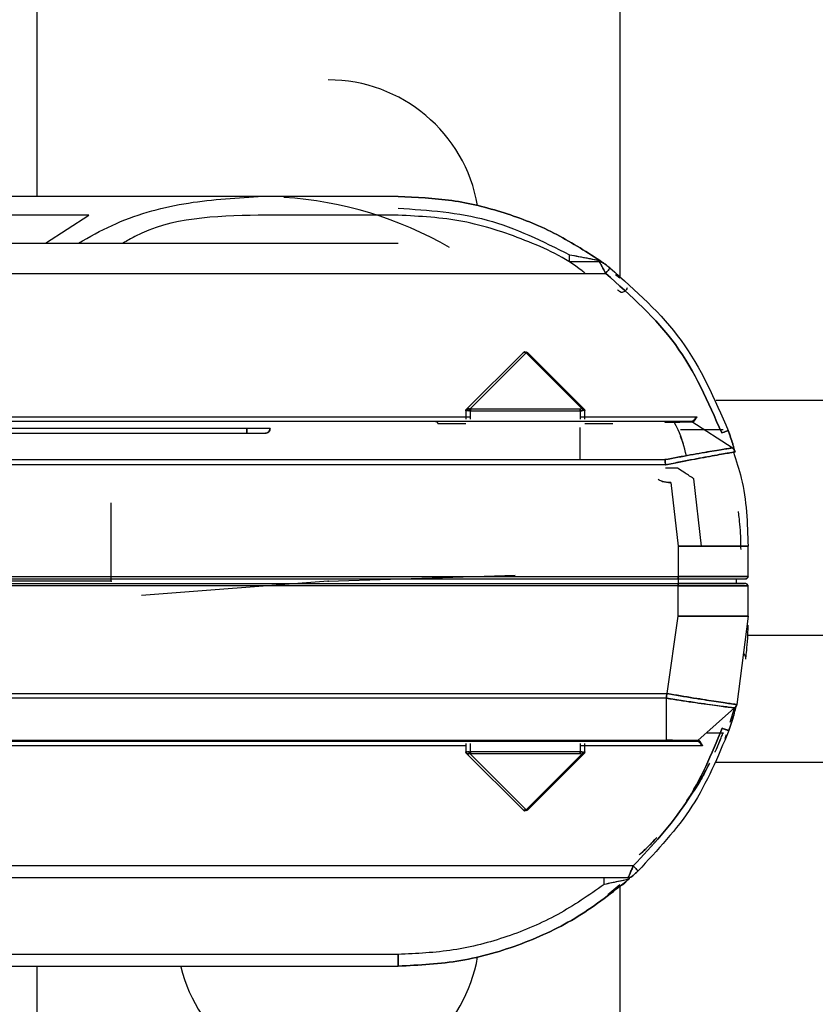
# Model space of a CAD drawing. Header units: millimetres. Extents: x -124 to 136, y 233 to 343.
# Tile 9 of 11: x 68 to 102, y 270 to 312. Entities that reach past the tile are written whole.
import ezdxf

# ---------------------------------------------------------------- set-up
doc = ezdxf.new("R2010")
doc.units = ezdxf.units.MM
doc.header["$PDSIZE"] = -1

msp = doc.modelspace()

# ---------------------------------------------------------------- linework, layer by layer
at = {"color": 7, "linetype": 'Continuous', "lineweight": 25}
for p, q in [((68.544, 322.857), (68.544, 304.357)), ((93.544, 322.857), (93.544, 300.872)), ((84.044, 304.357), (15.344, 304.357)), ((70.778, 303.557), (15.344, 303.557)), ((68.923, 302.357), (70.778, 303.557)), ((84.044, 303.557), (78.044, 303.557)), ((15.344, 302.357), (84.044, 302.357)), ((92.706, 301.602), (92.702, 301.605)), ((7.914, 301.057), (92.944, 301.057)), ((93.368, 301.016), (93.544, 300.872)), ((87.118, 295.239), (89.529, 297.651)), ((89.353, 297.615), (89.416, 297.67)), ((89.494, 297.67), (89.494, 297.615)), ((89.529, 297.651), (91.915, 295.265)), ((91.986, 295.265), (89.6, 297.651)), ((89.353, 297.615), (86.973, 295.236)), ((103.444, 295.607), (97.678, 295.607)), ((86.951, 295.169), (86.944, 295.165)), ((86.944, 295.165), (86.944, 294.807)), ((87.144, 295.165), (87.092, 295.169)), ((87.144, 295.236), (87.118, 295.239)), ((91.844, 295.236), (87.144, 295.236)), ((87.144, 295.165), (91.844, 295.165)), ((87.144, 294.807), (87.144, 295.165)), ((91.844, 295.165), (91.844, 294.807)), ((92.044, 294.807), (92.044, 295.165)), ((95.484, 294.707), (7.344, 294.707)), ((51.312, 294.907), (87.144, 294.907)), ((91.844, 294.907), (96.852, 294.907)), ((98.361, 293.577), (96.633, 294.691)), ((77.549, 294.407), (59.981, 294.407)), ((86.744, 294.607), (85.944, 294.607)), ((91.844, 293.071), (91.844, 294.457)), ((93.044, 294.607), (92.244, 294.607)), ((97.972, 294.357), (96.144, 294.357)), ((59.981, 294.207), (77.549, 294.207)), ((96.28, 293.748), (96.144, 294.071)), ((95.483, 293.071), (7.344, 293.071)), ((95.483, 293.073), (95.483, 293.071)), ((95.525, 292.848), (7.344, 292.848)), ((95.517, 292.85), (95.525, 292.848)), ((97.044, 289.357), (96.716, 292.257)), ((95.729, 292.089), (96.044, 289.357)), ((96.044, 289.357), (96.044, 288.057)), ((99.044, 288.057), (99.044, 289.357)), ((3.877, 287.957), (98.944, 287.957)), ((7.344, 288.057), (96.044, 288.057)), ((96.044, 287.957), (96.044, 287.757)), ((98.544, 287.757), (98.544, 287.957)), ((59.081, 287.757), (96.044, 287.757)), ((96.044, 287.657), (59.081, 287.657)), ((96.044, 286.357), (96.044, 287.657)), ((98.394, 287.757), (98.544, 287.757)), ((99.044, 286.357), (99.044, 287.657)), ((95.578, 283.045), (96.044, 286.357)), ((99.044, 286.357), (98.559, 282.573)), ((99.021, 285.55), (112.944, 285.55)), ((7.344, 283.045), (95.578, 283.045)), ((95.578, 283.045), (95.572, 283.043)), ((95.544, 282.845), (7.344, 282.845)), ((95.544, 281.04), (95.544, 282.843)), ((96.898, 281.032), (98.468, 282.425)), ((98.444, 282.404), (98.264, 281.809)), ((97.295, 281.357), (97.972, 281.357)), ((97.972, 281.357), (97.959, 281.321)), ((97.972, 281.357), (97.96, 281.322)), ((97.966, 281.339), (97.972, 281.357)), ((98.102, 281.275), (98.051, 281.107)), ((98.234, 281.495), (98.22, 281.453)), ((7.344, 281.04), (95.544, 281.04)), ((7.344, 281.007), (95.545, 281.007)), ((86.944, 280.807), (51.689, 280.807)), ((86.944, 280.907), (86.944, 280.548)), ((87.144, 280.548), (87.144, 280.907)), ((91.844, 280.907), (91.844, 280.548)), ((97.096, 280.807), (91.844, 280.807)), ((92.044, 280.548), (92.044, 280.907)), ((86.944, 280.548), (86.951, 280.545)), ((86.973, 280.477), (89.353, 278.098)), ((87.092, 280.545), (87.144, 280.548)), ((87.118, 280.474), (87.144, 280.477)), ((89.529, 278.063), (87.118, 280.474)), ((91.844, 280.548), (87.144, 280.548)), ((87.144, 280.477), (91.844, 280.477)), ((91.915, 280.448), (89.529, 278.063)), ((89.6, 278.063), (91.986, 280.448)), ((97.68, 280.107), (103.444, 280.107)), ((97.228, 279.744), (97.112, 279.525)), ((96.772, 278.969), (96.406, 278.412)), ((89.416, 278.043), (89.353, 278.098)), ((89.494, 278.043), (89.494, 278.098)), ((94.124, 275.657), (7.001, 275.657)), ((7.166, 275.157), (93.907, 275.157)), ((93.544, 274.842), (93.029, 274.42)), ((93.663, 274.847), (93.758, 274.928)), ((93.96, 275.104), (93.938, 275.082)), ((93.947, 275.091), (93.951, 275.095)), ((93.544, 274.795), (93.544, 252.857)), ((84.044, 271.857), (15.344, 271.857)), ((15.344, 271.357), (84.044, 271.357)), ((68.544, 271.357), (68.544, 252.857))]:
    msp.add_line(p, q, dxfattribs=at)
at = {"color": 7, "linetype": 'Continuous'}
for p, q in [((71.744, 287.857), (71.744, 291.225)), ((81.044, 287.857), (89.066, 288.113)), ((71.744, 287.857), (63.718, 287.857)), ((81.044, 287.857), (73.041, 287.252))]:
    msp.add_line(p, q, dxfattribs=at)
at = {"color": 7, "linetype": 'Continuous', "lineweight": 25}
for centre, radius, start, end in [((81.044, 287.857), 55, 197.5018, 162.5264), ((81.044, 287.857), 54.821, 197.5319, 162.4351), ((81.044, 287.857), 52.139, 198.4858, 161.5438), ((81.044, 287.857), 51.818, 198.5736, 161.4059), ((81.044, 302.857), 6.5, 9.8951, 90), ((78.044, 287.857), 16.5, 60.1727, 86.1663), ((81.044, 272.857), 6.5, 193.5826, 350.2686)]:
    msp.add_arc(centre, radius, start, end, dxfattribs=at)
for points, knots in [([(70.335, 302.357), (70.809, 302.624), (72.216, 303.419), (74.838, 304.159), (76.975, 304.291), (78.044, 304.357)], [0, 0, 0, 0, 0.202572, 0.601286, 1, 1, 1, 1]), ([(70.335, 302.357), (70.809, 302.624), (72.216, 303.419), (74.838, 304.159), (76.975, 304.291), (78.044, 304.357)], [0, 0, 0, 0, 0.202572, 0.601286, 1, 1, 1, 1]), ([(78.044, 303.557), (76.184, 303.511), (74.129, 303.461), (72.417, 302.453), (72.254, 302.357)], [0, 0, 0, 0, 0.904913, 1, 1, 1, 1]), ([(92.063, 301.057), (92.02, 301.093), (91.262, 301.721), (89.49, 302.524), (86.838, 303.406), (84.975, 303.506), (84.044, 303.557)], [0, 0, 0, 0, 0.019773, 0.346515, 0.673258, 1, 1, 1, 1]), ([(92.063, 301.057), (92.02, 301.093), (91.262, 301.721), (89.49, 302.524), (86.838, 303.406), (84.975, 303.506), (84.044, 303.557)], [0, 0, 0, 0, 0.019773, 0.346515, 0.673258, 1, 1, 1, 1]), ([(91.393, 301.557), (91.393, 301.561), (91.393, 301.567), (91.393, 301.604), (91.393, 301.643), (91.393, 301.691), (91.393, 301.761), (91.393, 301.819), (91.393, 301.857)], [0, 0, 0, 0, 0.239457, 0.368361, 0.5, 0.631639, 0.760543, 1, 1, 1, 1]), ([(91.393, 301.857), (91.661, 301.807), (92.053, 301.735), (92.479, 301.653), (92.633, 301.623), (92.686, 301.613), (92.691, 301.612), (92.694, 301.612)], [0, 0, 0, 0, 0.54158, 0.791043, 0.901739, 0.95192, 1, 1, 1, 1]), ([(91.393, 301.857), (91.64, 301.811), (92.012, 301.743), (92.435, 301.662), (92.618, 301.626), (92.685, 301.613), (92.691, 301.612), (92.694, 301.612)], [0, 0, 0, 0, 0.499064, 0.749282, 0.892729, 0.949188, 1, 1, 1, 1]), ([(92.674, 301.557), (92.583, 301.557), (92.401, 301.557), (91.962, 301.557), (91.62, 301.557), (91.393, 301.557)], [0, 0, 0, 0, 0.250424, 0.50164, 1, 1, 1, 1]), ([(92.694, 301.612), (92.706, 301.595), (92.728, 301.565), (92.691, 301.559), (92.674, 301.557)], [0, 0, 0, 0, 0.551166, 1, 1, 1, 1]), ([(92.694, 301.612), (92.705, 301.597), (92.729, 301.566), (92.692, 301.56), (92.674, 301.557)], [0, 0, 0, 0, 0.50053, 1, 1, 1, 1]), ([(92.674, 301.557), (92.676, 301.553), (92.68, 301.547), (92.705, 301.5), (92.739, 301.439), (92.788, 301.348), (92.857, 301.22), (92.915, 301.11), (92.944, 301.057)], [0, 0, 0, 0, 0.156973, 0.30211, 0.433697, 0.556163, 0.782939, 1, 1, 1, 1]), ([(92.944, 301.057), (92.911, 301.118), (92.846, 301.242), (92.77, 301.381), (92.722, 301.47), (92.695, 301.52), (92.678, 301.551), (92.675, 301.555), (92.674, 301.557)], [0, 0, 0, 0, 0.248784, 0.498536, 0.634413, 0.76257, 0.884031, 1, 1, 1, 1]), ([(92.694, 301.612), (92.699, 301.608), (92.708, 301.601), (92.712, 301.597), (92.714, 301.595)], [0, 0, 0, 0, 0.4989417, 1, 1, 1, 1]), ([(92.85, 301.5), (92.849, 301.501), (92.846, 301.503), (92.818, 301.523), (92.771, 301.557), (92.72, 301.593), (92.694, 301.612)], [0, 0, 0, 0, 0.248709, 0.497735, 0.747595, 1, 1, 1, 1]), ([(92.694, 301.612), (92.718, 301.594), (92.77, 301.558), (92.816, 301.524), (92.846, 301.503), (92.849, 301.501), (92.85, 301.5)], [0, 0, 0, 0, 0.239354, 0.500648, 0.742896, 1, 1, 1, 1]), ([(93.125, 301.296), (93.096, 301.317), (93.039, 301.361), (92.955, 301.423), (92.892, 301.469), (92.862, 301.491), (92.852, 301.498), (92.851, 301.499), (92.85, 301.5)], [0, 0, 0, 0, 0.250627, 0.501301, 0.751023, 0.875662, 0.937659, 1, 1, 1, 1]), ([(92.85, 301.5), (92.851, 301.499), (92.852, 301.499), (92.862, 301.492), (92.892, 301.469), (92.955, 301.423), (93.038, 301.362), (93.095, 301.318), (93.125, 301.296)], [0, 0, 0, 0, 0.0596959, 0.1199085, 0.2509665, 0.5002636, 0.7418339, 1, 1, 1, 1]), ([(92.944, 301.057), (92.966, 301.087), (93.002, 301.133), (93.044, 301.189), (93.073, 301.227), (93.096, 301.258), (93.119, 301.287), (93.123, 301.292), (93.125, 301.296)], [0, 0, 0, 0, 0.239457, 0.368361, 0.5, 0.631639, 0.760543, 1, 1, 1, 1]), ([(93.605, 300.235), (93.559, 300.271), (93.469, 300.34), (93.454, 300.351), (93.446, 300.357)], [0, 0, 0, 0, 0.513359, 1, 1, 1, 1]), ([(93.605, 300.235), (93.56, 300.27), (93.469, 300.34), (93.454, 300.351), (93.446, 300.357)], [0, 0, 0, 0, 0.500978, 1, 1, 1, 1]), ([(93.869, 300.439), (93.854, 300.41), (93.826, 300.352), (93.756, 300.288), (93.68, 300.247), (93.629, 300.239), (93.605, 300.235)], [0, 0, 0, 0, 0.276674, 0.545247, 0.787968, 1, 1, 1, 1]), ([(89.494, 297.67), (89.494, 297.673), (89.493, 297.679), (89.488, 297.686), (89.48, 297.691), (89.468, 297.693), (89.455, 297.691), (89.441, 297.686), (89.428, 297.679), (89.42, 297.673), (89.416, 297.67)], [0, 0, 0, 0, 0.116823, 0.237107, 0.363979, 0.500138, 0.636258, 0.763075, 0.883281, 1, 1, 1, 1]), ([(89.416, 297.67), (89.42, 297.673), (89.429, 297.68), (89.442, 297.687), (89.456, 297.692), (89.468, 297.693), (89.479, 297.692), (89.488, 297.687), (89.493, 297.68), (89.494, 297.673), (89.494, 297.67)], [0, 0, 0, 0, 0.126569, 0.247043, 0.369022, 0.499843, 0.630654, 0.752659, 0.873233, 1, 1, 1, 1]), ([(89.416, 297.67), (89.424, 297.673), (89.442, 297.679), (89.471, 297.678), (89.5, 297.669), (89.52, 297.657), (89.529, 297.651)], [0, 0, 0, 0, 0.250089, 0.498547, 0.747751, 1, 1, 1, 1]), ([(89.529, 297.651), (89.52, 297.657), (89.5, 297.669), (89.47, 297.678), (89.441, 297.679), (89.424, 297.673), (89.416, 297.67)], [0, 0, 0, 0, 0.254714, 0.50551, 0.753541, 1, 1, 1, 1]), ([(89.6, 297.651), (89.593, 297.657), (89.578, 297.669), (89.552, 297.678), (89.524, 297.679), (89.504, 297.673), (89.494, 297.67)], [0, 0, 0, 0, 0.252249, 0.501453, 0.749911, 1, 1, 1, 1]), ([(89.494, 297.67), (89.504, 297.673), (89.523, 297.679), (89.552, 297.678), (89.578, 297.669), (89.593, 297.657), (89.6, 297.651)], [0, 0, 0, 0, 0.246459, 0.49449, 0.745286, 1, 1, 1, 1]), ([(89.529, 297.651), (89.536, 297.654), (89.551, 297.66), (89.571, 297.662), (89.588, 297.66), (89.596, 297.654), (89.6, 297.651)], [0, 0, 0, 0, 0.2456669, 0.5, 0.7543331, 1, 1, 1, 1]), ([(86.973, 295.236), (86.969, 295.231), (86.96, 295.221), (86.951, 295.204), (86.945, 295.185), (86.944, 295.172), (86.944, 295.165)], [0, 0, 0, 0, 0.247575, 0.5, 0.752425, 1, 1, 1, 1]), ([(86.977, 295.239), (86.973, 295.235), (86.964, 295.225), (86.956, 295.208), (86.951, 295.188), (86.951, 295.175), (86.951, 295.169)], [0, 0, 0, 0, 0.247362, 0.5, 0.752638, 1, 1, 1, 1]), ([(86.951, 295.169), (86.951, 295.175), (86.951, 295.188), (86.956, 295.208), (86.964, 295.225), (86.973, 295.235), (86.977, 295.239)], [0, 0, 0, 0, 0.247362, 0.5, 0.752638, 1, 1, 1, 1]), ([(86.951, 295.169), (86.957, 295.171), (86.968, 295.175), (87.001, 295.176), (87.043, 295.175), (87.076, 295.171), (87.092, 295.169)], [0, 0, 0, 0, 0.250574, 0.5, 0.749426, 1, 1, 1, 1]), ([(87.092, 295.169), (87.076, 295.171), (87.043, 295.175), (87.001, 295.176), (86.968, 295.175), (86.957, 295.171), (86.951, 295.169)], [0, 0, 0, 0, 0.250524, 0.5, 0.749476, 1, 1, 1, 1]), ([(87.118, 295.239), (87.103, 295.244), (87.072, 295.255), (87.031, 295.259), (86.998, 295.255), (86.984, 295.244), (86.977, 295.239)], [0, 0, 0, 0, 0.250574, 0.5, 0.749426, 1, 1, 1, 1]), ([(86.977, 295.239), (86.984, 295.245), (86.998, 295.255), (87.032, 295.259), (87.072, 295.255), (87.103, 295.245), (87.118, 295.239)], [0, 0, 0, 0, 0.250524, 0.5, 0.749476, 1, 1, 1, 1]), ([(87.118, 295.239), (87.116, 295.235), (87.111, 295.225), (87.104, 295.208), (87.098, 295.188), (87.094, 295.175), (87.092, 295.169)], [0, 0, 0, 0, 0.247362, 0.5, 0.752638, 1, 1, 1, 1]), ([(87.092, 295.169), (87.094, 295.175), (87.098, 295.188), (87.104, 295.208), (87.111, 295.225), (87.116, 295.235), (87.118, 295.239)], [0, 0, 0, 0, 0.247362, 0.5, 0.752638, 1, 1, 1, 1]), ([(87.144, 295.165), (87.144, 295.172), (87.144, 295.185), (87.144, 295.204), (87.144, 295.221), (87.144, 295.231), (87.144, 295.236)], [0, 0, 0, 0, 0.247575, 0.5, 0.752425, 1, 1, 1, 1]), ([(91.915, 295.265), (91.91, 295.261), (91.901, 295.253), (91.883, 295.243), (91.864, 295.237), (91.851, 295.236), (91.844, 295.236)], [0, 0, 0, 0, 0.2737722, 0.528045, 0.7676801, 1, 1, 1, 1]), ([(91.915, 295.265), (91.91, 295.261), (91.901, 295.252), (91.883, 295.243), (91.864, 295.237), (91.851, 295.236), (91.844, 295.236)], [0, 0, 0, 0, 0.279112, 0.529114, 0.763884, 1, 1, 1, 1]), ([(91.844, 295.236), (91.844, 295.231), (91.844, 295.221), (91.844, 295.204), (91.844, 295.185), (91.844, 295.172), (91.844, 295.165)], [0, 0, 0, 0, 0.247575, 0.5, 0.752425, 1, 1, 1, 1]), ([(91.844, 295.165), (91.857, 295.166), (91.884, 295.166), (91.921, 295.173), (91.956, 295.182), (91.976, 295.19), (91.986, 295.195)], [0, 0, 0, 0, 0.2454415, 0.4920885, 0.7428242, 1, 1, 1, 1]), ([(91.986, 295.195), (91.975, 295.19), (91.956, 295.181), (91.92, 295.172), (91.882, 295.166), (91.857, 295.166), (91.844, 295.165)], [0, 0, 0, 0, 0.266914, 0.521385, 0.765105, 1, 1, 1, 1]), ([(91.986, 295.265), (91.981, 295.269), (91.972, 295.275), (91.954, 295.277), (91.935, 295.274), (91.921, 295.268), (91.915, 295.265)], [0, 0, 0, 0, 0.294609, 0.499951, 0.772875, 1, 1, 1, 1]), ([(91.986, 295.195), (91.982, 295.202), (91.973, 295.216), (91.956, 295.236), (91.936, 295.253), (91.922, 295.261), (91.915, 295.265)], [0, 0, 0, 0, 0.245667, 0.5, 0.754333, 1, 1, 1, 1]), ([(91.915, 295.265), (91.922, 295.261), (91.936, 295.253), (91.956, 295.236), (91.973, 295.216), (91.981, 295.202), (91.986, 295.195)], [0, 0, 0, 0, 0.259646, 0.5, 0.740097, 1, 1, 1, 1]), ([(91.986, 295.195), (91.988, 295.201), (91.995, 295.215), (91.997, 295.234), (91.995, 295.252), (91.989, 295.26), (91.986, 295.265)], [0, 0, 0, 0, 0.226967, 0.50005, 0.705061, 1, 1, 1, 1]), ([(92.015, 295.236), (92.014, 295.236), (92.014, 295.237), (92.007, 295.243), (91.998, 295.253), (91.99, 295.261), (91.986, 295.265)], [0, 0, 0, 0, 0.23232, 0.471955, 0.726228, 1, 1, 1, 1]), ([(91.986, 295.265), (91.989, 295.261), (91.995, 295.253), (91.997, 295.236), (91.995, 295.216), (91.989, 295.202), (91.986, 295.195)], [0, 0, 0, 0, 0.245667, 0.5, 0.754333, 1, 1, 1, 1]), ([(92.015, 295.236), (92.014, 295.236), (92.014, 295.237), (92.008, 295.243), (91.998, 295.252), (91.99, 295.261), (91.986, 295.265)], [0, 0, 0, 0, 0.236116, 0.470886, 0.720888, 1, 1, 1, 1]), ([(91.986, 295.195), (91.994, 295.19), (92.011, 295.182), (92.03, 295.173), (92.042, 295.166), (92.043, 295.166), (92.044, 295.165)], [0, 0, 0, 0, 0.257176, 0.507912, 0.754559, 1, 1, 1, 1]), ([(92.044, 295.165), (92.043, 295.166), (92.042, 295.166), (92.03, 295.172), (92.012, 295.181), (91.995, 295.19), (91.986, 295.195)], [0, 0, 0, 0, 0.2348953, 0.4786153, 0.7330859, 1, 1, 1, 1]), ([(92.044, 295.165), (92.044, 295.172), (92.043, 295.185), (92.037, 295.204), (92.028, 295.221), (92.019, 295.231), (92.015, 295.236)], [0, 0, 0, 0, 0.247575, 0.5, 0.752425, 1, 1, 1, 1]), ([(95.483, 294.681), (95.631, 294.683), (95.927, 294.685), (96.246, 294.688), (96.44, 294.689), (96.549, 294.69), (96.619, 294.691), (96.628, 294.691), (96.633, 294.691)], [0, 0, 0, 0, 0.250408, 0.49954, 0.624517, 0.749663, 0.874877, 1, 1, 1, 1]), ([(96.633, 294.691), (96.629, 294.691), (96.62, 294.69), (96.549, 294.69), (96.44, 294.689), (96.246, 294.687), (95.926, 294.685), (95.631, 294.682), (95.483, 294.681)], [0, 0, 0, 0, 0.125057, 0.25054, 0.375418, 0.500875, 0.749995, 1, 1, 1, 1]), ([(96.579, 294.707), (96.574, 294.707), (96.566, 294.707), (96.498, 294.707), (96.394, 294.707), (96.208, 294.707), (95.904, 294.707), (95.624, 294.707), (95.484, 294.707)], [0, 0, 0, 0, 0.125233, 0.250549, 0.375789, 0.500853, 0.749994, 1, 1, 1, 1]), ([(96.579, 294.707), (96.575, 294.707), (96.566, 294.707), (96.498, 294.707), (96.394, 294.707), (96.208, 294.707), (95.904, 294.707), (95.624, 294.707), (95.484, 294.707)], [0, 0, 0, 0, 0.125025, 0.250571, 0.375102, 0.500894, 0.750014, 1, 1, 1, 1]), ([(96.401, 293.243), (96.305, 293.622), (96.177, 294.131), (95.926, 294.589), (95.862, 294.707)], [0, 0, 0, 0, 0.743455, 1, 1, 1, 1]), ([(96.852, 294.907), (96.829, 294.881), (96.785, 294.83), (96.72, 294.764), (96.66, 294.717), (96.621, 294.71), (96.602, 294.707)], [0, 0, 0, 0, 0.253979, 0.505449, 0.753968, 1, 1, 1, 1]), ([(96.852, 294.907), (96.826, 294.877), (96.782, 294.827), (96.721, 294.766), (96.664, 294.718), (96.624, 294.711), (96.602, 294.707)], [0, 0, 0, 0, 0.28862, 0.500144, 0.71621, 1, 1, 1, 1]), ([(96.655, 294.688), (96.672, 294.69), (96.706, 294.693), (96.754, 294.745), (96.803, 294.819), (96.835, 294.878), (96.852, 294.907)], [0, 0, 0, 0, 0.254712, 0.503837, 0.751544, 1, 1, 1, 1]), ([(96.655, 294.688), (96.67, 294.689), (96.704, 294.692), (96.75, 294.74), (96.799, 294.814), (96.832, 294.872), (96.852, 294.907)], [0, 0, 0, 0, 0.2376909, 0.499729, 0.70788, 1, 1, 1, 1]), ([(98.199, 294.32), (98.196, 294.318), (98.19, 294.316), (98.154, 294.304), (98.118, 294.291), (98.073, 294.275), (98.007, 294.252), (97.952, 294.233), (97.916, 294.22)], [0, 0, 0, 0, 0.2394568, 0.3683607, 0.5, 0.6316393, 0.7605432, 1, 1, 1, 1]), ([(98.487, 293.405), (98.486, 293.411), (98.482, 293.424), (98.459, 293.506), (98.427, 293.616), (98.375, 293.787), (98.3, 294.025), (98.233, 294.222), (98.199, 294.32)], [0, 0, 0, 0, 0.123403, 0.248006, 0.373007, 0.498726, 0.74965, 1, 1, 1, 1]), ([(98.199, 294.32), (98.233, 294.222), (98.3, 294.027), (98.375, 293.788), (98.427, 293.617), (98.459, 293.507), (98.482, 293.424), (98.486, 293.412), (98.487, 293.405)], [0, 0, 0, 0, 0.248637, 0.498259, 0.629395, 0.749018, 0.874632, 1, 1, 1, 1]), ([(98.361, 293.577), (98.317, 293.57), (98.23, 293.556), (97.56, 293.446), (96.608, 293.284), (95.858, 293.143), (95.483, 293.073)], [0, 0, 0, 0, 0.249853, 0.499818, 0.750082, 1, 1, 1, 1]), ([(95.483, 293.073), (95.851, 293.142), (96.591, 293.281), (97.549, 293.445), (98.092, 293.534), (98.327, 293.571), (98.35, 293.575), (98.361, 293.577)], [0, 0, 0, 0, 0.245578, 0.493321, 0.744666, 0.872359, 1, 1, 1, 1]), ([(95.517, 292.85), (95.516, 292.851), (95.516, 292.851), (95.514, 292.852), (95.511, 292.858), (95.505, 292.879), (95.498, 292.924), (95.49, 292.999), (95.486, 293.045), (95.483, 293.071)], [0, 0, 0, 0, 0.004792, 0.010638, 0.026623, 0.078728, 0.269036, 0.576157, 1, 1, 1, 1]), ([(95.483, 293.071), (95.485, 293.059), (95.487, 293.029), (95.493, 292.973), (95.498, 292.919), (95.503, 292.88), (95.507, 292.861), (95.512, 292.853), (95.515, 292.851), (95.516, 292.851), (95.517, 292.85)], [0, 0, 0, 0, 0.214487, 0.50012, 0.749412, 0.888992, 0.959562, 0.982516, 0.991717, 1, 1, 1, 1]), ([(95.517, 292.85), (95.904, 292.928), (96.678, 293.082), (97.661, 293.261), (98.352, 293.382), (98.442, 293.398), (98.487, 293.405)], [0, 0, 0, 0, 0.249929, 0.500043, 0.750028, 1, 1, 1, 1]), ([(98.487, 293.405), (98.445, 293.398), (98.382, 293.388), (98.004, 293.322), (97.524, 293.236), (96.877, 293.117), (96.139, 292.975), (95.728, 292.893), (95.517, 292.85)], [0, 0, 0, 0, 0.244974, 0.371378, 0.50005, 0.734041, 0.863159, 1, 1, 1, 1]), ([(98.419, 293.394), (98.542, 293.026), (98.976, 291.725), (99.016, 290.346), (99.044, 289.357)], [0, 0, 0, 0, 0.282981, 1, 1, 1, 1]), ([(96.019, 292.707), (95.956, 292.707), (95.82, 292.707), (95.642, 292.707), (95.533, 292.707), (95.502, 292.707)], [0, 0, 0, 0, 0.380906, 0.824092, 1, 1, 1, 1]), ([(96.716, 292.257), (96.714, 292.259), (96.708, 292.263), (96.647, 292.302), (96.509, 292.391), (96.282, 292.537), (96.111, 292.648), (96.019, 292.707)], [0, 0, 0, 0, 0.117645, 0.238768, 0.500116, 0.73309, 1, 1, 1, 1]), ([(95.729, 292.089), (95.666, 292.092), (95.536, 292.099), (95.348, 292.14), (95.242, 292.193), (95.19, 292.218)], [0, 0, 0, 0, 0.324026, 0.667533, 1, 1, 1, 1]), ([(95.286, 292.18), (95.317, 292.165), (95.446, 292.105), (95.607, 292.096), (95.729, 292.089)], [0, 0, 0, 0, 0.239586, 1, 1, 1, 1]), ([(98.744, 289.22), (98.74, 289.455), (98.731, 289.925), (98.684, 290.443), (98.643, 290.791), (98.637, 290.835), (98.633, 290.857)], [0, 0, 0, 0, 0.249645, 0.499703, 0.749892, 1, 1, 1, 1]), ([(96.044, 287.757), (96.424, 287.757), (97.185, 287.757), (98.139, 287.757), (98.774, 287.757), (98.858, 287.757), (98.894, 287.757)], [0, 0, 0, 0, 0.265006, 0.530012, 0.795018, 1, 1, 1, 1]), ([(99.034, 285.975), (99.032, 285.846), (99.024, 285.457), (98.983, 284.987), (98.941, 284.593), (98.934, 284.544), (98.931, 284.52)], [0, 0, 0, 0, 0.144086, 0.430907, 0.715726, 1, 1, 1, 1]), ([(98.841, 284.771), (98.847, 284.766), (98.87, 284.746), (98.898, 284.702), (98.924, 284.642), (98.935, 284.58), (98.932, 284.539), (98.931, 284.52)], [0, 0, 0, 0, 0.084501, 0.327034, 0.563635, 0.789198, 1, 1, 1, 1]), ([(95.572, 283.043), (95.571, 283.043), (95.569, 283.042), (95.566, 283.04), (95.558, 283.024), (95.558, 282.988), (95.55, 282.921), (95.547, 282.875), (95.544, 282.845)], [0, 0, 0, 0, 0.012143, 0.024783, 0.05461, 0.243838, 0.501559, 1, 1, 1, 1]), ([(95.544, 282.845), (95.547, 282.875), (95.551, 282.921), (95.556, 282.984), (95.56, 283.016), (95.563, 283.033), (95.567, 283.04), (95.57, 283.042), (95.571, 283.043), (95.572, 283.043)], [0, 0, 0, 0, 0.5097299, 0.7522689, 0.8770361, 0.9550654, 0.9804969, 0.990726, 1, 1, 1, 1]), ([(98.559, 282.573), (98.514, 282.58), (98.423, 282.593), (97.728, 282.694), (96.74, 282.845), (95.961, 282.977), (95.572, 283.043)], [0, 0, 0, 0, 0.24984, 0.500005, 0.749794, 1, 1, 1, 1]), ([(95.572, 283.043), (95.786, 283.007), (96.2, 282.936), (96.942, 282.815), (97.59, 282.715), (98.072, 282.644), (98.453, 282.588), (98.517, 282.579), (98.559, 282.573)], [0, 0, 0, 0, 0.13766, 0.267096, 0.500211, 0.628144, 0.754255, 1, 1, 1, 1]), ([(95.544, 282.843), (95.925, 282.784), (96.687, 282.666), (97.654, 282.532), (98.335, 282.442), (98.423, 282.43), (98.468, 282.425)], [0, 0, 0, 0, 0.250189, 0.500036, 0.750192, 1, 1, 1, 1]), ([(98.468, 282.425), (98.442, 282.428), (98.385, 282.435), (97.964, 282.49), (97.433, 282.563), (96.896, 282.638), (96.254, 282.732), (95.786, 282.805), (95.544, 282.843)], [0, 0, 0, 0, 0.190701, 0.421239, 0.551682, 0.691636, 0.84135, 1, 1, 1, 1]), ([(98.22, 281.455), (98.295, 281.68), (98.407, 282.019), (98.512, 282.394), (98.539, 282.496), (98.548, 282.529)], [0, 0, 0, 0, 0.571343, 0.85713, 1, 1, 1, 1]), ([(98.434, 282.124), (98.434, 282.123), (98.378, 281.925), (98.299, 281.689), (98.22, 281.455)], [0, 0, 0, 0, 0.002693, 1, 1, 1, 1]), ([(97.632, 280.533), (97.639, 280.548), (97.717, 280.712), (97.815, 280.954), (97.926, 281.231), (97.952, 281.303), (97.966, 281.339)], [0, 0, 0, 0, 0.031759, 0.354221, 0.677897, 1, 1, 1, 1]), ([(97.633, 280.535), (97.636, 280.54), (97.711, 280.698), (97.808, 280.938), (97.925, 281.226), (97.952, 281.301), (97.966, 281.339)], [0, 0, 0, 0, 0.012019, 0.337575, 0.666085, 1, 1, 1, 1]), ([(97.937, 281.553), (97.973, 281.54), (98.027, 281.521), (98.093, 281.498), (98.139, 281.483), (98.175, 281.47), (98.211, 281.458), (98.217, 281.456), (98.22, 281.455)], [0, 0, 0, 0, 0.239457, 0.368361, 0.5, 0.631639, 0.760543, 1, 1, 1, 1]), ([(97.966, 281.339), (97.968, 281.344), (97.972, 281.354), (97.972, 281.356), (97.972, 281.357)], [0, 0, 0, 0, 0.4999977, 1, 1, 1, 1]), ([(98.22, 281.453), (98.232, 281.488), (98.265, 281.584), (98.256, 281.558), (98.25, 281.54)], [0, 0, 0, 0, 0.358358, 1, 1, 1, 1]), ([(95.544, 281.04), (95.544, 281.035), (95.545, 281.025), (95.545, 281.015), (95.545, 281.008), (95.545, 281.007), (95.545, 281.007)], [0, 0, 0, 0, 0.247225, 0.5, 0.752775, 1, 1, 1, 1]), ([(96.898, 281.032), (96.893, 281.032), (96.882, 281.032), (96.799, 281.032), (96.67, 281.033), (96.442, 281.034), (96.066, 281.036), (95.718, 281.039), (95.544, 281.04)], [0, 0, 0, 0, 0.126069, 0.251221, 0.376753, 0.501433, 0.750529, 1, 1, 1, 1]), ([(95.544, 281.04), (95.718, 281.039), (96.066, 281.037), (96.442, 281.035), (96.67, 281.033), (96.799, 281.033), (96.882, 281.032), (96.893, 281.032), (96.898, 281.032)], [0, 0, 0, 0, 0.249304, 0.498437, 0.623173, 0.748761, 0.873801, 1, 1, 1, 1]), ([(95.545, 281.007), (95.71, 281.007), (96.04, 281.007), (96.397, 281.007), (96.615, 281.007), (96.737, 281.007), (96.816, 281.007), (96.826, 281.007), (96.832, 281.007)], [0, 0, 0, 0, 0.249519, 0.498715, 0.623425, 0.748922, 0.874013, 1, 1, 1, 1]), ([(95.545, 281.007), (95.71, 281.007), (96.04, 281.007), (96.398, 281.007), (96.616, 281.007), (96.737, 281.007), (96.817, 281.007), (96.827, 281.007), (96.832, 281.007)], [0, 0, 0, 0, 0.250032, 0.499144, 0.624601, 0.749458, 0.874816, 1, 1, 1, 1]), ([(96.915, 281.034), (96.91, 281.03), (96.901, 281.022), (96.885, 281.013), (96.868, 281.008), (96.857, 281.007), (96.851, 281.007)], [0, 0, 0, 0, 0.247726, 0.5, 0.752274, 1, 1, 1, 1]), ([(96.851, 281.007), (96.857, 281.007), (96.868, 281.008), (96.885, 281.013), (96.901, 281.022), (96.91, 281.03), (96.915, 281.034)], [0, 0, 0, 0, 0.247726, 0.5, 0.752274, 1, 1, 1, 1]), ([(96.851, 281.007), (96.868, 281.003), (96.902, 280.996), (96.961, 280.947), (97.027, 280.882), (97.073, 280.832), (97.096, 280.807)], [0, 0, 0, 0, 0.241743, 0.489563, 0.742747, 1, 1, 1, 1]), ([(96.851, 281.007), (96.868, 281.003), (96.903, 280.996), (96.96, 280.948), (97.025, 280.885), (97.07, 280.836), (97.096, 280.807)], [0, 0, 0, 0, 0.249469, 0.499577, 0.708263, 1, 1, 1, 1]), ([(97.096, 280.807), (97.08, 280.836), (97.049, 280.895), (97.002, 280.973), (96.965, 281.016), (96.936, 281.034), (96.922, 281.034), (96.915, 281.034)], [0, 0, 0, 0, 0.251384, 0.50031, 0.748177, 0.87321, 1, 1, 1, 1]), ([(97.096, 280.807), (97.077, 280.841), (97.045, 280.9), (97.006, 280.965), (96.978, 281.001), (96.949, 281.03), (96.928, 281.033), (96.915, 281.034)], [0, 0, 0, 0, 0.292697, 0.499833, 0.636355, 0.764393, 1, 1, 1, 1]), ([(86.944, 280.548), (86.944, 280.542), (86.945, 280.529), (86.951, 280.51), (86.96, 280.492), (86.969, 280.482), (86.973, 280.477)], [0, 0, 0, 0, 0.247575, 0.5, 0.752425, 1, 1, 1, 1]), ([(86.951, 280.545), (86.951, 280.538), (86.951, 280.525), (86.956, 280.506), (86.964, 280.488), (86.973, 280.479), (86.977, 280.474)], [0, 0, 0, 0, 0.247362, 0.5, 0.752638, 1, 1, 1, 1]), ([(87.092, 280.545), (87.076, 280.543), (87.043, 280.539), (87.001, 280.537), (86.968, 280.539), (86.957, 280.543), (86.951, 280.545)], [0, 0, 0, 0, 0.250574, 0.5, 0.749426, 1, 1, 1, 1]), ([(86.977, 280.474), (86.973, 280.479), (86.964, 280.488), (86.956, 280.506), (86.951, 280.525), (86.951, 280.538), (86.951, 280.545)], [0, 0, 0, 0, 0.247362, 0.5, 0.752638, 1, 1, 1, 1]), ([(86.951, 280.545), (86.957, 280.543), (86.968, 280.539), (87.001, 280.537), (87.043, 280.539), (87.076, 280.543), (87.092, 280.545)], [0, 0, 0, 0, 0.250524, 0.5, 0.749476, 1, 1, 1, 1]), ([(86.977, 280.474), (86.984, 280.469), (86.998, 280.459), (87.031, 280.455), (87.072, 280.459), (87.103, 280.469), (87.118, 280.474)], [0, 0, 0, 0, 0.250574, 0.5, 0.749426, 1, 1, 1, 1]), ([(87.118, 280.474), (87.103, 280.469), (87.072, 280.459), (87.032, 280.455), (86.998, 280.459), (86.984, 280.469), (86.977, 280.474)], [0, 0, 0, 0, 0.250524, 0.5, 0.749476, 1, 1, 1, 1]), ([(87.092, 280.545), (87.094, 280.538), (87.098, 280.525), (87.104, 280.506), (87.111, 280.488), (87.116, 280.479), (87.118, 280.474)], [0, 0, 0, 0, 0.247362, 0.5, 0.752638, 1, 1, 1, 1]), ([(87.118, 280.474), (87.116, 280.479), (87.111, 280.488), (87.104, 280.506), (87.098, 280.525), (87.094, 280.538), (87.092, 280.545)], [0, 0, 0, 0, 0.247362, 0.5, 0.752638, 1, 1, 1, 1]), ([(87.144, 280.477), (87.144, 280.482), (87.144, 280.492), (87.144, 280.51), (87.144, 280.529), (87.144, 280.542), (87.144, 280.548)], [0, 0, 0, 0, 0.2475749, 0.5, 0.7524251, 1, 1, 1, 1]), ([(91.844, 280.548), (91.844, 280.542), (91.844, 280.529), (91.844, 280.51), (91.844, 280.492), (91.844, 280.482), (91.844, 280.477)], [0, 0, 0, 0, 0.2475749, 0.5, 0.7524251, 1, 1, 1, 1]), ([(91.986, 280.519), (91.976, 280.523), (91.956, 280.532), (91.921, 280.541), (91.884, 280.547), (91.857, 280.548), (91.844, 280.548)], [0, 0, 0, 0, 0.257176, 0.507912, 0.754559, 1, 1, 1, 1]), ([(91.844, 280.548), (91.857, 280.548), (91.882, 280.547), (91.92, 280.541), (91.956, 280.532), (91.975, 280.523), (91.986, 280.519)], [0, 0, 0, 0, 0.234895, 0.478615, 0.733086, 1, 1, 1, 1]), ([(91.844, 280.477), (91.851, 280.477), (91.864, 280.476), (91.883, 280.47), (91.901, 280.461), (91.91, 280.452), (91.915, 280.448)], [0, 0, 0, 0, 0.23232, 0.471955, 0.726228, 1, 1, 1, 1]), ([(91.844, 280.477), (91.851, 280.477), (91.864, 280.476), (91.883, 280.47), (91.901, 280.461), (91.91, 280.453), (91.915, 280.448)], [0, 0, 0, 0, 0.236116, 0.470886, 0.720888, 1, 1, 1, 1]), ([(91.986, 280.519), (91.981, 280.511), (91.973, 280.497), (91.956, 280.478), (91.936, 280.461), (91.922, 280.452), (91.915, 280.448)], [0, 0, 0, 0, 0.2596464, 0.4999999, 0.7400969, 1, 1, 1, 1]), ([(91.915, 280.448), (91.922, 280.452), (91.936, 280.46), (91.956, 280.478), (91.973, 280.498), (91.982, 280.512), (91.986, 280.519)], [0, 0, 0, 0, 0.2456669, 0.5, 0.7543331, 1, 1, 1, 1]), ([(91.915, 280.448), (91.921, 280.445), (91.935, 280.439), (91.954, 280.437), (91.972, 280.438), (91.981, 280.445), (91.986, 280.448)], [0, 0, 0, 0, 0.226967, 0.50005, 0.705061, 1, 1, 1, 1]), ([(92.044, 280.548), (92.043, 280.548), (92.042, 280.547), (92.03, 280.541), (92.011, 280.532), (91.994, 280.523), (91.986, 280.519)], [0, 0, 0, 0, 0.2454415, 0.4920885, 0.7428242, 1, 1, 1, 1]), ([(91.986, 280.519), (91.995, 280.523), (92.012, 280.532), (92.03, 280.541), (92.042, 280.547), (92.043, 280.548), (92.044, 280.548)], [0, 0, 0, 0, 0.266914, 0.521385, 0.765105, 1, 1, 1, 1]), ([(91.986, 280.519), (91.989, 280.512), (91.995, 280.498), (91.997, 280.478), (91.995, 280.46), (91.989, 280.452), (91.986, 280.448)], [0, 0, 0, 0, 0.245667, 0.5, 0.754333, 1, 1, 1, 1]), ([(91.986, 280.448), (91.989, 280.453), (91.995, 280.461), (91.997, 280.479), (91.995, 280.498), (91.988, 280.512), (91.986, 280.519)], [0, 0, 0, 0, 0.294609, 0.499951, 0.772875, 1, 1, 1, 1]), ([(91.986, 280.448), (91.99, 280.452), (91.998, 280.461), (92.007, 280.47), (92.014, 280.476), (92.014, 280.477), (92.015, 280.477)], [0, 0, 0, 0, 0.273772, 0.528045, 0.76768, 1, 1, 1, 1]), ([(91.986, 280.448), (91.99, 280.453), (91.998, 280.461), (92.008, 280.47), (92.014, 280.476), (92.014, 280.477), (92.015, 280.477)], [0, 0, 0, 0, 0.279112, 0.529114, 0.763884, 1, 1, 1, 1]), ([(92.015, 280.477), (92.019, 280.482), (92.028, 280.492), (92.037, 280.51), (92.043, 280.529), (92.044, 280.542), (92.044, 280.548)], [0, 0, 0, 0, 0.247575, 0.5, 0.752425, 1, 1, 1, 1]), ([(96.427, 278.455), (96.57, 278.655), (96.957, 279.196), (97.232, 279.726), (97.405, 280.061)], [0, 0, 0, 0, 0.369852, 1, 1, 1, 1]), ([(96.427, 278.455), (96.578, 278.667), (96.965, 279.209), (97.237, 279.737), (97.403, 280.06)], [0, 0, 0, 0, 0.390168, 1, 1, 1, 1]), ([(97.249, 279.784), (97.18, 279.646), (96.959, 279.209), (96.628, 278.73), (96.401, 278.401)], [0, 0, 0, 0, 0.314032, 1, 1, 1, 1]), ([(89.529, 278.063), (89.52, 278.057), (89.5, 278.044), (89.471, 278.036), (89.442, 278.034), (89.424, 278.04), (89.416, 278.043)], [0, 0, 0, 0, 0.252249, 0.501453, 0.749911, 1, 1, 1, 1]), ([(89.416, 278.043), (89.424, 278.04), (89.441, 278.034), (89.47, 278.036), (89.5, 278.044), (89.52, 278.057), (89.529, 278.063)], [0, 0, 0, 0, 0.246459, 0.49449, 0.745286, 1, 1, 1, 1]), ([(89.416, 278.043), (89.42, 278.041), (89.428, 278.034), (89.441, 278.027), (89.455, 278.022), (89.468, 278.02), (89.48, 278.022), (89.488, 278.027), (89.493, 278.034), (89.494, 278.041), (89.494, 278.043)], [0, 0, 0, 0, 0.1168234, 0.2371069, 0.3639791, 0.500138, 0.6362581, 0.7630754, 0.8832805, 1, 1, 1, 1]), ([(89.494, 278.043), (89.494, 278.04), (89.493, 278.034), (89.488, 278.027), (89.479, 278.022), (89.468, 278.02), (89.456, 278.022), (89.442, 278.027), (89.429, 278.034), (89.42, 278.04), (89.416, 278.043)], [0, 0, 0, 0, 0.126569, 0.247043, 0.369022, 0.499843, 0.630654, 0.752659, 0.873233, 1, 1, 1, 1]), ([(89.494, 278.043), (89.504, 278.04), (89.524, 278.034), (89.552, 278.036), (89.578, 278.044), (89.593, 278.057), (89.6, 278.063)], [0, 0, 0, 0, 0.250089, 0.498547, 0.747751, 1, 1, 1, 1]), ([(89.6, 278.063), (89.593, 278.057), (89.578, 278.044), (89.552, 278.036), (89.523, 278.034), (89.504, 278.04), (89.494, 278.043)], [0, 0, 0, 0, 0.254714, 0.50551, 0.753541, 1, 1, 1, 1]), ([(89.6, 278.063), (89.596, 278.06), (89.588, 278.054), (89.571, 278.051), (89.551, 278.054), (89.536, 278.06), (89.529, 278.063)], [0, 0, 0, 0, 0.245667, 0.5, 0.754333, 1, 1, 1, 1]), ([(94.379, 276.131), (94.41, 276.158), (94.63, 276.344), (94.903, 276.628), (95.136, 276.871)], [0, 0, 0, 0, 0.14412, 1, 1, 1, 1]), ([(94.379, 276.131), (94.412, 276.159), (94.563, 276.286), (94.8, 276.524), (95.017, 276.731), (95.097, 276.825), (95.126, 276.86)], [0, 0, 0, 0, 0.154633, 0.688793, 0.886257, 1, 1, 1, 1]), ([(94.124, 275.657), (94.1, 275.601), (94.051, 275.486), (93.994, 275.355), (93.955, 275.265), (93.929, 275.207), (93.911, 275.165), (93.908, 275.16), (93.907, 275.157)], [0, 0, 0, 0, 0.2229319, 0.4544984, 0.578605, 0.7106742, 0.8520068, 1, 1, 1, 1]), ([(93.907, 275.157), (93.908, 275.159), (93.91, 275.162), (93.923, 275.192), (93.945, 275.241), (93.983, 275.329), (94.043, 275.469), (94.097, 275.594), (94.124, 275.657)], [0, 0, 0, 0, 0.1174726, 0.2398242, 0.3678376, 0.5021962, 0.7508532, 1, 1, 1, 1]), ([(94.108, 275.234), (94.11, 275.236), (94.113, 275.238), (94.132, 275.256), (94.158, 275.279), (94.199, 275.317), (94.257, 275.37), (94.305, 275.416), (94.329, 275.438)], [0, 0, 0, 0, 0.123355, 0.247653, 0.372604, 0.498, 0.748309, 1, 1, 1, 1]), ([(94.329, 275.438), (94.305, 275.415), (94.256, 275.37), (94.199, 275.316), (94.158, 275.279), (94.132, 275.256), (94.112, 275.238), (94.11, 275.235), (94.108, 275.234)], [0, 0, 0, 0, 0.257226, 0.499244, 0.629826, 0.749827, 0.878239, 1, 1, 1, 1]), ([(94.329, 275.438), (94.327, 275.441), (94.322, 275.446), (94.297, 275.473), (94.27, 275.501), (94.237, 275.536), (94.189, 275.587), (94.15, 275.629), (94.124, 275.657)], [0, 0, 0, 0, 0.2394568, 0.3683607, 0.5, 0.6316393, 0.7605432, 1, 1, 1, 1]), ([(92.876, 274.857), (92.876, 274.894), (92.876, 274.953), (92.876, 275.022), (92.876, 275.07), (92.876, 275.109), (92.876, 275.147), (92.876, 275.153), (92.876, 275.157)], [0, 0, 0, 0, 0.239457, 0.368361, 0.5, 0.631639, 0.760543, 1, 1, 1, 1]), ([(93.938, 275.082), (93.936, 275.082), (93.932, 275.081), (93.897, 275.074), (93.785, 275.05), (93.438, 274.976), (93.105, 274.905), (92.876, 274.857)], [0, 0, 0, 0, 0.050171, 0.101746, 0.212058, 0.458494, 1, 1, 1, 1]), ([(93.938, 275.082), (93.936, 275.082), (93.932, 275.081), (93.886, 275.071), (93.75, 275.042), (93.403, 274.968), (93.087, 274.901), (92.876, 274.857)], [0, 0, 0, 0, 0.054823, 0.113334, 0.250938, 0.501156, 1, 1, 1, 1]), ([(93.907, 275.157), (93.929, 275.152), (93.972, 275.142), (93.949, 275.102), (93.938, 275.082)], [0, 0, 0, 0, 0.4994092, 1, 1, 1, 1])]:
    msp.add_open_spline(points, degree=3, knots=knots, dxfattribs=at)
for points in [[(84.044, 304.357), (84.813, 304.323), (86.35, 304.255), (88.597, 303.703), (90.752, 302.858), (92.046, 302.027), (92.694, 301.612)], [(92.694, 301.612), (92.046, 302.027), (90.752, 302.858), (88.597, 303.703), (86.35, 304.255), (84.813, 304.323), (84.044, 304.357)], [(84.044, 303.857), (85.336, 303.769), (87.919, 303.593), (90.235, 302.436), (91.393, 301.857)], [(92.85, 301.5), (92.823, 301.516), (92.769, 301.549), (92.706, 301.554), (92.674, 301.557)], [(92.674, 301.557), (92.706, 301.554), (92.769, 301.549), (92.823, 301.516), (92.85, 301.5)], [(93.125, 301.296), (93.122, 301.292), (93.117, 301.285), (93.075, 301.23), (93.015, 301.151), (92.967, 301.088), (92.944, 301.057)], [(92.944, 301.057), (94.023, 300.1), (96.183, 298.186), (97.338, 295.542), (97.916, 294.22)], [(97.916, 294.22), (97.338, 295.542), (96.183, 298.186), (94.023, 300.1), (92.944, 301.057)], [(93.125, 301.296), (94.227, 300.319), (96.431, 298.366), (97.61, 295.669), (98.199, 294.32)], [(89.6, 297.651), (89.596, 297.654), (89.588, 297.66), (89.571, 297.662), (89.551, 297.66), (89.537, 297.654), (89.529, 297.651)], [(86.944, 295.165), (86.944, 295.172), (86.945, 295.185), (86.951, 295.204), (86.96, 295.221), (86.969, 295.231), (86.973, 295.236)], [(87.144, 295.236), (87.144, 295.231), (87.144, 295.221), (87.144, 295.204), (87.144, 295.185), (87.144, 295.172), (87.144, 295.165)], [(91.844, 295.165), (91.844, 295.172), (91.844, 295.185), (91.844, 295.204), (91.844, 295.221), (91.844, 295.231), (91.844, 295.236)], [(91.915, 295.265), (91.922, 295.268), (91.936, 295.275), (91.956, 295.277), (91.973, 295.275), (91.981, 295.268), (91.986, 295.265)], [(92.015, 295.236), (92.019, 295.231), (92.028, 295.221), (92.037, 295.204), (92.043, 295.185), (92.044, 295.172), (92.044, 295.165)], [(85.644, 294.707), (85.657, 294.705), (85.683, 294.702), (85.716, 294.679), (85.74, 294.646), (85.743, 294.62), (85.744, 294.607)], [(95.484, 294.707), (95.484, 294.706), (95.484, 294.703), (95.483, 294.689), (95.483, 294.681)], [(96.633, 294.691), (96.624, 294.695), (96.608, 294.705), (96.588, 294.706), (96.579, 294.707)], [(96.579, 294.707), (96.588, 294.706), (96.608, 294.705), (96.624, 294.695), (96.633, 294.691)], [(96.655, 294.688), (96.647, 294.693), (96.63, 294.704), (96.612, 294.706), (96.602, 294.707)], [(96.602, 294.707), (96.612, 294.706), (96.63, 294.704), (96.647, 294.693), (96.655, 294.688)], [(78.549, 294.407), (78.534, 294.407), (78.504, 294.407), (78.273, 294.407), (77.942, 294.407), (77.68, 294.407), (77.549, 294.407)], [(77.549, 294.207), (77.549, 294.21), (77.549, 294.216), (77.549, 294.262), (77.549, 294.328), (77.549, 294.381), (77.549, 294.407)], [(78.549, 294.407), (78.534, 294.407), (78.504, 294.407), (78.273, 294.407), (77.942, 294.407), (77.68, 294.407), (77.549, 294.407)], [(77.549, 294.407), (77.549, 294.381), (77.549, 294.328), (77.549, 294.262), (77.549, 294.216), (77.549, 294.21), (77.549, 294.207)], [(78.349, 294.207), (78.375, 294.21), (78.428, 294.216), (78.494, 294.262), (78.54, 294.328), (78.546, 294.381), (78.549, 294.407)], [(78.549, 294.407), (78.546, 294.381), (78.54, 294.328), (78.494, 294.262), (78.428, 294.216), (78.375, 294.21), (78.349, 294.207)], [(85.944, 294.607), (85.918, 294.607), (85.865, 294.607), (85.799, 294.607), (85.753, 294.607), (85.747, 294.607), (85.744, 294.607)], [(85.944, 294.607), (85.918, 294.607), (85.865, 294.607), (85.799, 294.607), (85.753, 294.607), (85.747, 294.607), (85.744, 294.607)], [(86.944, 294.607), (86.941, 294.607), (86.935, 294.607), (86.889, 294.607), (86.823, 294.607), (86.77, 294.607), (86.744, 294.607)], [(86.944, 294.607), (86.941, 294.607), (86.935, 294.607), (86.889, 294.607), (86.823, 294.607), (86.77, 294.607), (86.744, 294.607)], [(92.244, 294.607), (92.218, 294.607), (92.165, 294.607), (92.099, 294.607), (92.053, 294.607), (92.047, 294.607), (92.044, 294.607)], [(92.244, 294.607), (92.218, 294.607), (92.165, 294.607), (92.099, 294.607), (92.053, 294.607), (92.047, 294.607), (92.044, 294.607)], [(93.244, 294.607), (93.241, 294.607), (93.235, 294.607), (93.189, 294.607), (93.123, 294.607), (93.07, 294.607), (93.044, 294.607)], [(93.244, 294.607), (93.241, 294.607), (93.235, 294.607), (93.189, 294.607), (93.123, 294.607), (93.07, 294.607), (93.044, 294.607)], [(97.916, 294.22), (97.953, 294.233), (98.027, 294.259), (98.121, 294.292), (98.187, 294.315), (98.195, 294.318), (98.199, 294.32)], [(77.549, 294.207), (77.654, 294.207), (77.863, 294.207), (78.128, 294.207), (78.313, 294.207), (78.337, 294.207), (78.349, 294.207)], [(77.549, 294.207), (77.654, 294.207), (77.863, 294.207), (78.128, 294.207), (78.313, 294.207), (78.337, 294.207), (78.349, 294.207)], [(98.487, 293.405), (98.474, 293.44), (98.448, 293.508), (98.39, 293.554), (98.361, 293.577)], [(98.361, 293.577), (98.39, 293.554), (98.448, 293.508), (98.474, 293.44), (98.487, 293.405)], [(99.044, 289.357), (98.999, 289.357), (98.909, 289.357), (98.215, 289.357), (97.223, 289.357), (96.437, 289.357), (96.044, 289.357)], [(96.044, 289.357), (96.437, 289.357), (97.223, 289.357), (98.215, 289.357), (98.909, 289.357), (98.999, 289.357), (99.044, 289.357)], [(96.044, 288.057), (96.044, 288.044), (96.044, 288.017), (96.044, 287.984), (96.044, 287.961), (96.044, 287.958), (96.044, 287.957)], [(99.044, 288.057), (98.999, 288.057), (98.909, 288.057), (98.215, 288.057), (97.223, 288.057), (96.437, 288.057), (96.044, 288.057)], [(96.044, 287.957), (96.044, 287.958), (96.044, 287.961), (96.044, 287.984), (96.044, 288.017), (96.044, 288.044), (96.044, 288.057)], [(96.044, 288.057), (96.437, 288.057), (97.223, 288.057), (98.215, 288.057), (98.909, 288.057), (98.999, 288.057), (99.044, 288.057)], [(99.044, 288.057), (99.043, 288.044), (99.04, 288.017), (99.016, 287.984), (98.983, 287.961), (98.957, 287.958), (98.944, 287.957)], [(98.944, 287.957), (98.957, 287.958), (98.983, 287.961), (99.016, 287.984), (99.04, 288.017), (99.043, 288.044), (99.044, 288.057)], [(96.044, 287.657), (96.044, 287.67), (96.044, 287.696), (96.044, 287.729), (96.044, 287.752), (96.044, 287.755), (96.044, 287.757)], [(98.944, 287.757), (98.9, 287.757), (98.813, 287.757), (98.143, 287.757), (97.184, 287.757), (96.424, 287.757), (96.044, 287.757)], [(96.044, 287.757), (96.044, 287.755), (96.044, 287.752), (96.044, 287.729), (96.044, 287.696), (96.044, 287.67), (96.044, 287.657)], [(96.044, 287.657), (96.437, 287.657), (97.223, 287.657), (98.215, 287.657), (98.909, 287.657), (98.999, 287.657), (99.044, 287.657)], [(99.044, 287.657), (98.999, 287.657), (98.909, 287.657), (98.215, 287.657), (97.223, 287.657), (96.437, 287.657), (96.044, 287.657)], [(99.044, 287.657), (99.043, 287.67), (99.04, 287.696), (99.016, 287.729), (98.983, 287.752), (98.957, 287.755), (98.944, 287.757)], [(98.944, 287.757), (98.957, 287.755), (98.983, 287.752), (99.016, 287.729), (99.04, 287.696), (99.043, 287.67), (99.044, 287.657)], [(99.044, 286.357), (98.999, 286.357), (98.909, 286.357), (98.215, 286.357), (97.223, 286.357), (96.437, 286.357), (96.044, 286.357)], [(96.044, 286.357), (96.437, 286.357), (97.223, 286.357), (98.215, 286.357), (98.909, 286.357), (98.999, 286.357), (99.044, 286.357)], [(98.468, 282.425), (98.489, 282.446), (98.53, 282.489), (98.549, 282.545), (98.559, 282.573)], [(98.559, 282.573), (98.549, 282.545), (98.53, 282.489), (98.489, 282.446), (98.468, 282.425)], [(97.937, 281.553), (97.48, 280.454), (96.566, 278.258), (94.938, 276.524), (94.124, 275.657)], [(94.124, 275.657), (94.938, 276.524), (96.566, 278.258), (97.48, 280.454), (97.937, 281.553)], [(98.22, 281.455), (97.754, 280.334), (96.822, 278.093), (95.16, 276.323), (94.329, 275.438)], [(98.22, 281.455), (98.216, 281.456), (98.208, 281.459), (98.142, 281.482), (98.048, 281.514), (97.974, 281.54), (97.937, 281.553)], [(95.545, 281.007), (95.545, 281.007), (95.545, 281.008), (95.545, 281.015), (95.545, 281.025), (95.544, 281.035), (95.544, 281.04)], [(96.898, 281.032), (96.888, 281.025), (96.868, 281.01), (96.844, 281.008), (96.832, 281.007)], [(96.832, 281.007), (96.844, 281.008), (96.868, 281.01), (96.888, 281.025), (96.898, 281.032)], [(86.973, 280.477), (86.969, 280.482), (86.96, 280.492), (86.951, 280.51), (86.945, 280.529), (86.944, 280.542), (86.944, 280.548)], [(87.144, 280.548), (87.144, 280.542), (87.144, 280.529), (87.144, 280.51), (87.144, 280.492), (87.144, 280.482), (87.144, 280.477)], [(91.844, 280.477), (91.844, 280.482), (91.844, 280.492), (91.844, 280.51), (91.844, 280.529), (91.844, 280.542), (91.844, 280.548)], [(91.986, 280.448), (91.981, 280.445), (91.973, 280.439), (91.956, 280.436), (91.936, 280.439), (91.922, 280.445), (91.915, 280.448)], [(92.044, 280.548), (92.044, 280.542), (92.043, 280.529), (92.037, 280.51), (92.028, 280.492), (92.019, 280.482), (92.015, 280.477)], [(89.529, 278.063), (89.537, 278.06), (89.551, 278.054), (89.571, 278.051), (89.588, 278.054), (89.596, 278.06), (89.6, 278.063)], [(94.124, 275.657), (94.151, 275.628), (94.205, 275.571), (94.273, 275.499), (94.32, 275.448), (94.326, 275.442), (94.329, 275.438)], [(84.044, 271.357), (84.945, 271.403), (86.746, 271.496), (89.355, 272.253), (91.815, 273.405), (93.23, 274.523), (93.938, 275.082)], [(93.938, 275.082), (93.23, 274.523), (91.815, 273.405), (89.355, 272.253), (86.746, 271.496), (84.945, 271.403), (84.044, 271.357)], [(92.876, 274.857), (92.225, 274.404), (90.924, 273.499), (88.726, 272.574), (86.419, 271.968), (84.836, 271.894), (84.044, 271.857)], [(92.876, 274.857), (92.225, 274.404), (90.924, 273.499), (88.726, 272.574), (86.419, 271.968), (84.836, 271.894), (84.044, 271.857)], [(93.907, 275.157), (93.944, 275.16), (94.019, 275.167), (94.078, 275.212), (94.108, 275.234)], [(94.108, 275.234), (94.078, 275.212), (94.019, 275.167), (93.944, 275.16), (93.907, 275.157)], [(84.044, 271.357), (84.044, 271.364), (84.044, 271.379), (84.044, 271.495), (84.044, 271.66), (84.044, 271.791), (84.044, 271.857)], [(84.044, 271.857), (84.044, 271.791), (84.044, 271.66), (84.044, 271.495), (84.044, 271.379), (84.044, 271.364), (84.044, 271.357)]]:
    msp.add_open_spline(points, degree=3, dxfattribs=at)
at = {"color": 7, "linetype": 'Continuous'}
for p in [(71.744, 287.857), (81.044, 287.857), (81.044, 287.857), (81.044, 287.857)]:
    msp.add_point(p, dxfattribs=at)

doc.saveas('drawing.dxf')
